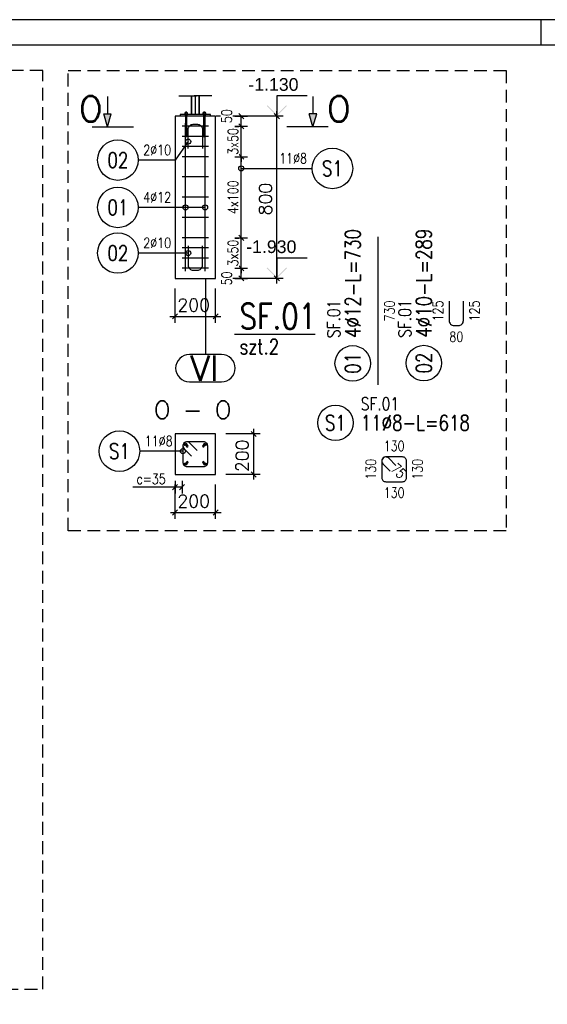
# Model space of a CAD drawing. Header units: millimetres. Extents: x -62590 to 46238, y 147773 to 522018.
# Tile 41 of 92: x 9170 to 11769, y 245213 to 250068. Entities that reach past the tile are written whole.
import ezdxf
from ezdxf.enums import TextEntityAlignment as Align

# ---------------------------------------------------------------- set-up
doc = ezdxf.new("R2010")
doc.units = ezdxf.units.MM
for name, pattern in [('ACAD_ISO02W100', [15, 12, -3]), ('ACAD_ISO04W100', [30, 24, -3, 0, -3]), ('CENTER2', [28.575, 19.05, -3.175, 3.175, -3.175]), ('HIDDEN', [9.525, 6.35, -3.175])]:
    doc.linetypes.add(name, pattern=pattern)
for name, color, linetype in [('!PB_Ramka', 7, 'Continuous'), ('AS_DIM_ON', 7, 'Continuous'), ('AS_INS_ON', 7, 'Continuous'), ('e-cad_cienkie', 1, 'Continuous'), ('e-cad_kontur', 2, 'Continuous'), ('e-cad_opisy', 7, 'Continuous'), ('e-cad_osie', 9, 'CENTER2'), ('e-cad_prety_przekroj', 4, 'Continuous'), ('e-cad_prety_widok', 3, 'Continuous'), ('e-cad_strzemiona', 3, 'Continuous'), ('e-cad_ukryte', 1, 'HIDDEN'), ('e-cad_wymiary', 1, 'Continuous')]:
    doc.layers.add(name, color=color, linetype=linetype)
doc.layers.add('e-cad_rzutnie', color=61, linetype='Continuous', plot=False)
doc.styles.add('e-cad_1', font='simplex.shx', dxfattribs={"width": 0.8})
doc.styles.add('PB_CutSymbolDown', font='txt.shx', dxfattribs={"height": 5})
doc.styles.add('PB_CutSymbolUp', font='txt.shx', dxfattribs={"height": 5})
doc.styles.add('Simplex.shx', font='simplex.shx', dxfattribs={"height": 2})
doc.styles.get("Standard").update_dxf_attribs({"font": 'arial.ttf'})
doc.linetypes.add('ZIGZAG', pattern='A,0.00254,-5.08,[131,ltypeshp.shx,S=5.08,R=0,X=-5.08,Y=0],-10.16,[131,ltypeshp.shx,S=5.08,R=180,X=5.08,Y=0],-5.08', length=20.32254)
doc.dimstyles.new('e-cad_1_25_[mm]', dxfattribs={"dimscale": 25, "dimtxt": 2, "dimasz": 1, "dimexe": 1.25, "dimexo": 0.625, "dimtad": 1, "dimdec": 0, "dimrnd": 1, "dimzin": 1, "dimtxsty": 'e-cad_1', "dimblk": 'OBLIQUE', "dimcen": 2.5, "dimclrd": 8, "dimclre": 8, "dimclrt": 1, "dimadec": 0, "dimazin": 0, "dimtfac": 1, "dimtix": 1, "dimtmove": 1, "dimatfit": 3, "dimfxl": 1.25, "dimfxlon": 1, "dimtfill": 1, "dimarcsym": 0})

# ---------------------------------------------------------------- blocks, each defined once
blk = doc.blocks.new('sectionup')
blk.add_hatch(color=256).paths.add_polyline_path([(-2.55, 0.73), (0, 0), (-2.55, -0.73)])
at = {"color": 7, "linetype": 'Continuous'}
for p, q in [((0, 3), (0, -5.15)), ((-6, 0), (-2.55, 0))]:
    blk.add_line(p, q, dxfattribs=at)
for p, q in [((0, 0), (-2.55, 0.73)), ((-2.55, 0.73), (-2.55, -0.73)), ((0, 0), (-2.55, -0.73))]:
    blk.add_line(p, q)
blk = doc.blocks.new('sectiondown')
blk.add_hatch(color=256).paths.add_polyline_path([(-2.55, -0.73), (-2.55, 0.73), (0, 0)])
at = {"color": 7, "linetype": 'Continuous'}
for p, q in [((0, -3), (0, 5.15)), ((-6, 0), (-2.55, 0))]:
    blk.add_line(p, q, dxfattribs=at)
for p, q in [((0, 0), (-2.55, 0.73)), ((-2.55, -0.73), (-2.55, 0.73)), ((0, 0), (-2.55, -0.73))]:
    blk.add_line(p, q)
blk = doc.blocks.new('e-cad_ZelbetOpis_7')
blk.add_circle((5, 5), 3.5)
at = {"layer": 'e-cad_opisy', "style": 'e-cad_1', "width": 0.8, "flags": 1}
for tag, p in [('SREDNICA', (25, 8)), ('DLUGOSC', (25, 7.5)), ('KOD', (30, 8)), ('HAK_1', (30, 7.5)), ('SZT', (25, 7)), ('GATUNEK_STALI', (25, 6.5)), ('KLASA_STALI', (25, 6)), ('A', (30, 6.5)), ('HAK_2', (30, 7)), ('B', (30, 6)), ('OPIS_2', (25, 5.5)), ('C', (30, 5.5)), ('D', (30, 5)), ('E', (30, 4.5)), ('F', (30, 4)), ('R', (30, 3.5)), ('HAK_1_DLUGOSC', (30, 3)), ('HAK_2_DLUGOSC', (30, 2.5)), ('KIERUNEK', (30, 2))]:
    blk.add_attdef(tag, p, '', height=0.3, dxfattribs=at)
at = {"layer": 'e-cad_opisy', "style": 'e-cad_1', "width": 0.8}
blk.add_attdef('NR', text='', height=3, dxfattribs=at).set_placement((5, 3.5), align=Align.CENTER)
for tag, p in [('OPIS_1', (10, 3.5)), ('UWAGI', (10, -6))]:
    blk.add_attdef(tag, p, '', height=3, dxfattribs=at)
at = {"layer": 'e-cad_rzutnie', "style": 'e-cad_1', "width": 0.8}
blk.add_attdef('POZYCJA', (10, 7.5), '', height=2.5, dxfattribs=at)
blk = doc.blocks.new('_Oblique')
at = {"color": 0, "linetype": 'ByBlock', "lineweight": -2}
blk.add_line((-0.5, -0.5), (0.5, 0.5), dxfattribs=at)
blk = doc.blocks.new('*D175')
at = {"layer": 'Defpoints', "color": 0, "ltscale": 40}
for p in [(10100.2, 248842), (10261.8, 248842)]:
    blk.add_point(p, dxfattribs=at)
at = {"layer": 'e-cad_wymiary', "color": 8, "lineweight": -2, "ltscale": 10}
for p, q in [((10230.6, 248842), (10293.1, 248842)), ((10261.8, 248792), (10261.8, 248842)), ((10230.6, 248792), (10293.1, 248792))]:
    blk.add_line(p, q, dxfattribs=at)
at = {"layer": 'e-cad_wymiary', "color": 8, "lineweight": -2, "ltscale": 40, "xscale": 25, "yscale": 25, "zscale": 25}
for p, rotation in [((10261.8, 248842), 90), ((10261.8, 248792), 270)]:
    blk.add_blockref('_Oblique', p, dxfattribs=dict(at, rotation=rotation))
at = {"layer": 'e-cad_wymiary', "color": 1, "ltscale": 40, "insert": (10189.9, 248792), "char_height": 50, "attachment_point": 5, "rotation": 90, "style": 'e-cad_1', "bg_fill": 3, "box_fill_scale": 1.1, "bg_fill_color": 257, "bg_fill_transparency": 0}
blk.add_mtext('50', dxfattribs=at)
at = {"layer": 'Defpoints', "color": 0, "ltscale": 40}
blk.add_point((10135.2, 248792), dxfattribs=at)
blk = doc.blocks.new('*D176')
at = {"layer": 'Defpoints', "color": 0, "ltscale": 40}
for p in [(10100.2, 248992), (10100.2, 248842)]:
    blk.add_point(p, dxfattribs=at)
at = {"layer": 'e-cad_wymiary', "color": 8, "lineweight": -2, "ltscale": 10}
for p, q in [((10261.8, 248992), (10261.8, 249017)), ((10230.6, 248992), (10293.1, 248992)), ((10261.8, 248842), (10261.8, 248992)), ((10230.6, 248842), (10293.1, 248842)), ((10261.8, 248842), (10261.8, 248817))]:
    blk.add_line(p, q, dxfattribs=at)
at = {"layer": 'e-cad_wymiary', "color": 8, "lineweight": -2, "ltscale": 40, "xscale": 25, "yscale": 25, "zscale": 25}
for p, rotation in [((10261.8, 248992), 270), ((10261.8, 248842), 90)]:
    blk.add_blockref('_Oblique', p, dxfattribs=dict(at, rotation=rotation))
at = {"layer": 'e-cad_wymiary', "color": 1, "ltscale": 40, "insert": (10221.2, 248917), "char_height": 50, "attachment_point": 5, "rotation": 90, "style": 'e-cad_1', "bg_fill": 3, "box_fill_scale": 1.1, "bg_fill_color": 257, "bg_fill_transparency": 0}
blk.add_mtext('3x50', dxfattribs=at)
at = {"layer": 'Defpoints', "color": 0, "ltscale": 40}
blk.add_point((10261.8, 248992), dxfattribs=at)
blk = doc.blocks.new('*D177')
at = {"layer": 'Defpoints', "color": 0, "ltscale": 40}
for p in [(10100.2, 249392), (10261.8, 249392), (10100.2, 248992)]:
    blk.add_point(p, dxfattribs=at)
at = {"layer": 'e-cad_wymiary', "color": 8, "lineweight": -2, "ltscale": 10}
for p, q in [((10230.6, 249392), (10293.1, 249392)), ((10261.8, 248992), (10261.8, 249392)), ((10230.6, 248992), (10293.1, 248992))]:
    blk.add_line(p, q, dxfattribs=at)
at = {"layer": 'e-cad_wymiary', "color": 8, "lineweight": -2, "ltscale": 40, "xscale": 25, "yscale": 25, "zscale": 25}
for p, rotation in [((10261.8, 249392), 90), ((10261.8, 248992), 270)]:
    blk.add_blockref('_Oblique', p, dxfattribs=dict(at, rotation=rotation))
at = {"layer": 'e-cad_wymiary', "color": 1, "ltscale": 40, "insert": (10221.2, 249192), "char_height": 50, "attachment_point": 5, "rotation": 90, "style": 'e-cad_1', "bg_fill": 3, "box_fill_scale": 1.1, "bg_fill_color": 257, "bg_fill_transparency": 0}
blk.add_mtext('4x100', dxfattribs=at)
blk = doc.blocks.new('*D178')
at = {"layer": 'Defpoints', "color": 0, "ltscale": 40}
for p in [(10100.2, 249542), (10100.2, 249392)]:
    blk.add_point(p, dxfattribs=at)
at = {"layer": 'e-cad_wymiary', "color": 8, "lineweight": -2, "ltscale": 10}
for p, q in [((10230.6, 249542), (10293.1, 249542)), ((10261.8, 249542), (10261.8, 249567)), ((10261.8, 249392), (10261.8, 249542)), ((10230.6, 249392), (10293.1, 249392)), ((10261.8, 249392), (10261.8, 249367))]:
    blk.add_line(p, q, dxfattribs=at)
at = {"layer": 'e-cad_wymiary', "color": 8, "lineweight": -2, "ltscale": 40, "xscale": 25, "yscale": 25, "zscale": 25}
for p, rotation in [((10261.8, 249542), 270), ((10261.8, 249392), 90)]:
    blk.add_blockref('_Oblique', p, dxfattribs=dict(at, rotation=rotation))
at = {"layer": 'e-cad_wymiary', "color": 1, "ltscale": 40, "insert": (10221.2, 249467), "char_height": 50, "attachment_point": 5, "rotation": 90, "style": 'e-cad_1', "bg_fill": 3, "box_fill_scale": 1.1, "bg_fill_color": 257, "bg_fill_transparency": 0}
blk.add_mtext('3x50', dxfattribs=at)
at = {"layer": 'Defpoints', "color": 0, "ltscale": 40}
blk.add_point((10261.8, 249542), dxfattribs=at)
blk = doc.blocks.new('*D179')
at = {"layer": 'Defpoints', "color": 0, "ltscale": 40}
for p in [(10261.8, 249592), (10100.2, 249542)]:
    blk.add_point(p, dxfattribs=at)
at = {"layer": 'e-cad_wymiary', "color": 8, "lineweight": -2, "ltscale": 10}
for p, q in [((10230.6, 249592), (10293.1, 249592)), ((10261.8, 249542), (10261.8, 249592)), ((10230.6, 249542), (10293.1, 249542))]:
    blk.add_line(p, q, dxfattribs=at)
at = {"layer": 'e-cad_wymiary', "color": 8, "lineweight": -2, "ltscale": 40, "xscale": 25, "yscale": 25, "zscale": 25}
for p, rotation in [((10261.8, 249592), 90), ((10261.8, 249542), 270)]:
    blk.add_blockref('_Oblique', p, dxfattribs=dict(at, rotation=rotation))
at = {"layer": 'e-cad_wymiary', "color": 1, "ltscale": 40, "insert": (10189.9, 249592), "char_height": 50, "attachment_point": 5, "rotation": 90, "style": 'e-cad_1', "bg_fill": 3, "box_fill_scale": 1.1, "bg_fill_color": 257, "bg_fill_transparency": 0}
blk.add_mtext('50', dxfattribs=at)
at = {"layer": 'Defpoints', "color": 0, "ltscale": 40}
blk.add_point((10137.2, 249592), dxfattribs=at)
blk = doc.blocks.new('e-cad_ZelbetOpisNiezliczalny_1L')
at = {"layer": 'e-cad_cienkie'}
blk.add_circle((-4, 0), 4, dxfattribs=at)
at = {"layer": 'e-cad_opisy', "ltscale": 0.04, "style": 'e-cad_1', "width": 0.8}
for tag, p in [('OPIS', (1, 1)), ('UWAGI', (1, -3))]:
    blk.add_attdef(tag, p, '', height=2, dxfattribs=at)
blk.add_attdef('NR', text='', height=3, dxfattribs=at).set_placement((-4, 0), align=Align.MIDDLE_CENTER)
blk = doc.blocks.new('e-cad_ZelbetPozycja')
at = {"layer": 'e-cad_opisy', "ltscale": 0.04, "style": 'e-cad_1', "width": 0.8}
for tag, p, height in [('OPIS_1', (0, 1), 5), ('OPIS_2', (0, -4), 3), ('OPIS_4', (16, -4), 3), ('OPIS_3', (0, -6.5), 1.5)]:
    blk.add_attdef(tag, p, '', height=height, dxfattribs=at)
at = {"layer": 'e-cad_opisy', "ltscale": 0.04, "style": 'e-cad_1', "width": 0.8, "flags": 1}
for tag, p in [('POZYCJA', (0, -15)), ('ILOSC', (0, -20)), ('DODATEK', (0, -25))]:
    blk.add_attdef(tag, p, '', height=3, dxfattribs=at)
blk = doc.blocks.new('zw$CDF1')
at = {"linetype": 'Continuous', "ltscale": 0.25}
for p, q in [((0, 200), (-200, 200)), ((-200, 200), (-200, 0)), ((0, 0), (0, 200)), ((-200, 0), (0, 0))]:
    blk.add_line(p, q, dxfattribs=at)
for centre, start, end in [((-140, 140), 225, 213.75), ((-140, 140), 213.75, 225), ((-60, 140), 225, 213.75), ((-60, 140), 213.75, 225), ((-140, 60), 225, 213.75), ((-140, 60), 213.75, 225), ((-60, 60), 326.25, 315), ((-60, 60), 315, 326.25)]:
    blk.add_arc(centre, 4, start, end, dxfattribs=at)
blk = doc.blocks.new('*D83')
at = {"layer": 'Defpoints', "color": 0, "ltscale": 40}
for p in [(9935.2, 247884.1), (9970.2, 247884.1), (9935.2, 247762.6)]:
    blk.add_point(p, dxfattribs=at)
at = {"layer": 'e-cad_wymiary', "color": 8, "lineweight": -2, "ltscale": 10}
for p, q in [((9935.2, 247793.9), (9935.2, 247731.4)), ((9970.2, 247793.9), (9970.2, 247731.4)), ((9935.2, 247762.6), (9727.5, 247762.6)), ((9970.2, 247762.6), (9935.2, 247762.6))]:
    blk.add_line(p, q, dxfattribs=at)
at = {"layer": 'e-cad_wymiary', "color": 8, "lineweight": -2, "ltscale": 40, "xscale": 25, "yscale": 25, "zscale": 25, "rotation": 180}
blk.add_blockref('_Oblique', (9935.2, 247762.6), dxfattribs=at)
at = {"layer": 'e-cad_wymiary', "color": 8, "lineweight": -2, "ltscale": 40, "xscale": 25, "yscale": 25, "zscale": 25}
blk.add_blockref('_Oblique', (9970.2, 247762.6), dxfattribs=at)
at = {"layer": 'e-cad_wymiary', "color": 1, "ltscale": 40, "insert": (9817.5, 247803.2), "char_height": 50, "attachment_point": 5, "style": 'e-cad_1', "bg_fill": 3, "box_fill_scale": 1.1, "bg_fill_color": 257, "bg_fill_transparency": 0}
blk.add_mtext('c=35', dxfattribs=at)
blk = doc.blocks.new('e-cad_ZelbetOpisNiezliczalny_1P')
at = {"layer": 'e-cad_cienkie'}
blk.add_circle((4, 0), 4, dxfattribs=at)
at = {"layer": 'e-cad_opisy', "ltscale": 0.04, "style": 'e-cad_1', "width": 0.8}
for tag, p in [('OPIS', (-1, 1)), ('UWAGI', (-1, -3))]:
    blk.add_attdef(tag, text='', height=2, dxfattribs=at).set_placement(p, align=Align.RIGHT)
blk.add_attdef('NR', text='', height=3, dxfattribs=at).set_placement((4, 0), align=Align.MIDDLE_CENTER)
blk = doc.blocks.new('*U24')
at = {"layer": 'e-cad_opisy', "color": 8, "ltscale": 0.4}
for points in [[(0, 0), (600, 0), (600, 297), (25, 297), (25, 297), (0, 297), (0, 0)], [(420, 297), (420, 292)]]:
    blk.add_lwpolyline(points, dxfattribs=at)
at = {"layer": 'e-cad_opisy', "color": 3, "ltscale": 0.4}
blk.add_lwpolyline([(30, 5), (595, 5), (595, 292), (30, 292), (30, 5)], dxfattribs=at)

msp = doc.modelspace()

# ---------------------------------------------------------------- hatches: boundary and pattern name
msp.add_hatch(color=7).paths.add_polyline_path([(10390.4, 248845.5), (10386.8, 248842), (10436.8, 248792), (10486.8, 248842), (10483.3, 248845.5), (10436.8, 248799.1)])
at = {"layer": 'AS_INS_ON'}
msp.add_hatch(color=7, dxfattribs=at).paths.add_polyline_path([(10390.4, 249645.5), (10386.8, 249642), (10436.8, 249592), (10486.8, 249642), (10483.3, 249645.5), (10436.8, 249599.1)])
at = {"layer": 'e-cad_prety_przekroj', "ltscale": 10}
h = msp.add_hatch(color=256, dxfattribs=at)
edge = h.paths.add_edge_path()
edge.add_arc((9987.2, 247973.1), 6, 0, 360)
h = msp.add_hatch(color=256, dxfattribs=at)
edge = h.paths.add_edge_path()
edge.add_arc((10083.2, 247973.1), 6, 0, 360)
h = msp.add_hatch(color=256, dxfattribs=at)
edge = h.paths.add_edge_path()
edge.add_arc((9987.2, 247877.1), 6, 0, 360)
h = msp.add_hatch(color=256, dxfattribs=at)
edge = h.paths.add_edge_path()
edge.add_arc((10083.2, 247877.1), 6, 0, 360)

# ---------------------------------------------------------------- linework, layer by layer
at = {"layer": 'AS_DIM_ON', "color": 8}
for p, q in [((10468.1, 249592), (10185.2, 249592)), ((10436.8, 248767), (10436.8, 249617)), ((10468.1, 248792), (10185.2, 248792)), ((9935.2, 248573.2), (9935.2, 248742)), ((10135.2, 248573.2), (10135.2, 248742)), ((9910.2, 248604.5), (10160.2, 248604.5)), ((10322.7, 247800.1), (10322.7, 248050.1)), ((10353.9, 248025.1), (10185.2, 248025.1)), ((10353.9, 247825.1), (10185.2, 247825.1)), ((9935.2, 247606.4), (9935.2, 247775.1)), ((10135.2, 247606.4), (10135.2, 247775.1)), ((9913.2, 247637.6), (10163.2, 247637.6))]:
    msp.add_line(p, q, dxfattribs=at)
at = {"layer": 'AS_DIM_ON', "color": 8, "linetype": 'ByBlock', "lineweight": -2}
for p, q in [((10449.3, 249579.5), (10424.3, 249604.5)), ((10424.3, 248804.5), (10449.3, 248779.5)), ((9947.7, 248617), (9922.7, 248592)), ((10122.7, 248592), (10147.7, 248617)), ((10335.2, 248012.6), (10310.2, 248037.6)), ((10310.2, 247837.6), (10335.2, 247812.6)), ((9947.7, 247650.1), (9922.7, 247625.1)), ((10122.7, 247625.1), (10147.7, 247650.1))]:
    msp.add_line(p, q, dxfattribs=at)
at = {"layer": 'AS_INS_ON', "color": 7}
for p, q in [((10586.8, 249692, -7440.1), (10436.8, 249692, -7440.1)), ((10436.8, 249692, -7440.1), (10436.8, 249599.1, -7440.1)), ((10436.8, 249592), (10137.2, 249592))]:
    msp.add_line(p, q, dxfattribs=at)
at = {"layer": 'e-cad_kontur', "color": 253, "linetype": 'Continuous', "ltscale": 0.25}
for p, q in [((9954.2, 249692), (10029.2, 249692)), ((9966.2, 249692), (10041.2, 249692)), ((10104.2, 249692), (10029.2, 249692)), ((10116.2, 249692), (10041.2, 249692)), ((9985.2, 249600), (9960.2, 249600)), ((9960.2, 249600), (9960.2, 249592)), ((9981.2, 249601.5), (9981.4, 249601.5)), ((9981.2, 249601.5), (9981.2, 249600)), ((9981.4, 249601.5), (9981.9, 249601.5)), ((9981.9, 249601.5), (9982.7, 249601.5)), ((9982.7, 249601.5), (9983.8, 249601.5)), ((9986.6, 249608.3), (9983, 249608.3)), ((9983, 249608.3), (9983, 249601.5)), ((9983.8, 249601.5), (9985.2, 249601.5)), ((9985.2, 249601.5), (9986.7, 249601.5)), ((10085.2, 249600), (9985.2, 249600)), ((9986.5, 249612), (9986.2, 249612)), ((9986.2, 249612), (9986.2, 249608.3)), ((9987.4, 249612), (9986.5, 249612)), ((9993.8, 249608.3), (9986.6, 249608.3)), ((9986.6, 249601.5), (9986.6, 249608.3)), ((9986.7, 249601.5), (9988.4, 249601.5)), ((9988.7, 249612), (9987.4, 249612)), ((9988.4, 249601.5), (9990.2, 249601.5)), ((9990.2, 249612), (9988.7, 249612)), ((9991.7, 249612), (9990.2, 249612)), ((9990.2, 249601.5), (9991.9, 249601.5)), ((9993, 249612), (9991.7, 249612)), ((9991.9, 249601.5), (9993.6, 249601.5)), ((9993.9, 249612), (9993, 249612)), ((9993.6, 249601.5), (9995.2, 249601.5)), ((9997.4, 249608.3), (9993.8, 249608.3)), ((9993.8, 249608.3), (9993.8, 249601.5)), ((9994.2, 249612), (9993.9, 249612)), ((9994.2, 249608.3), (9994.2, 249612)), ((9995.2, 249601.5), (9996.6, 249601.5)), ((9996.6, 249601.5), (9997.7, 249601.5)), ((9997.4, 249601.5), (9997.4, 249608.3)), ((9997.7, 249601.5), (9998.5, 249601.5)), ((9998.5, 249601.5), (9999, 249601.5)), ((9999, 249601.5), (9999.2, 249601.5)), ((9999.2, 249600), (9999.2, 249601.5)), ((10014, 249621.9), (10014, 249600)), ((10056.4, 249600), (10056.4, 249625.3)), ((10071.2, 249601.5), (10071.4, 249601.5)), ((10071.2, 249601.5), (10071.2, 249600)), ((10071.4, 249601.5), (10071.9, 249601.5)), ((10071.9, 249601.5), (10072.7, 249601.5)), ((10072.7, 249601.5), (10073.8, 249601.5)), ((10076.6, 249608.3), (10073, 249608.3)), ((10073, 249608.3), (10073, 249601.5)), ((10073.8, 249601.5), (10075.2, 249601.5)), ((10075.2, 249601.5), (10076.7, 249601.5)), ((10076.5, 249612), (10076.2, 249612)), ((10076.2, 249612), (10076.2, 249608.3)), ((10077.4, 249612), (10076.5, 249612)), ((10083.8, 249608.3), (10076.6, 249608.3)), ((10076.6, 249601.5), (10076.6, 249608.3)), ((10076.7, 249601.5), (10078.4, 249601.5)), ((10078.7, 249612), (10077.4, 249612)), ((10078.4, 249601.5), (10080.2, 249601.5)), ((10080.2, 249612), (10078.7, 249612)), ((10081.7, 249612), (10080.2, 249612)), ((10080.2, 249601.5), (10081.9, 249601.5)), ((10083, 249612), (10081.7, 249612)), ((10081.9, 249601.5), (10083.6, 249601.5)), ((10083.9, 249612), (10083, 249612)), ((10083.6, 249601.5), (10085.2, 249601.5)), ((10087.4, 249608.3), (10083.8, 249608.3)), ((10083.8, 249608.3), (10083.8, 249601.5)), ((10084.2, 249612), (10083.9, 249612)), ((10084.2, 249608.3), (10084.2, 249612)), ((10085.2, 249601.5), (10086.6, 249601.5)), ((10110.2, 249600), (10085.2, 249600)), ((10086.6, 249601.5), (10087.7, 249601.5)), ((10087.4, 249601.5), (10087.4, 249608.3)), ((10087.7, 249601.5), (10088.5, 249601.5)), ((10088.5, 249601.5), (10089, 249601.5)), ((10089, 249601.5), (10089.2, 249601.5)), ((10089.2, 249600), (10089.2, 249601.5)), ((10110.2, 249592), (10110.2, 249600))]:
    msp.add_line(p, q, dxfattribs=at)
at = {"layer": 'e-cad_kontur', "color": 253, "linetype": 'ACAD_ISO02W100', "ltscale": 0.25}
for p, q in [((10014, 249692), (10014, 249621.9)), ((10016.9, 249692), (10016.9, 249600)), ((10053.5, 249600), (10053.5, 249692)), ((10056.4, 249625.3), (10056.4, 249692)), ((9985.2, 249600), (9985.2, 249592)), ((9986.2, 249600), (9986.2, 249592)), ((9986.2, 249592), (9986.2, 249492)), ((9994.2, 249592), (9994.2, 249600)), ((9994.2, 249492), (9994.2, 249592)), ((9995.2, 249592), (9995.2, 249600)), ((10075.2, 249600), (10075.2, 249592)), ((10076.2, 249600), (10076.2, 249592)), ((10076.2, 249592), (10076.2, 249492)), ((10084.2, 249592), (10084.2, 249600)), ((10084.2, 249492), (10084.2, 249592)), ((10085.2, 249592), (10085.2, 249600)), ((9986.2, 249492), (9986.3, 249492)), ((9986.3, 249492), (9986.5, 249492)), ((9986.5, 249492), (9986.9, 249492)), ((9986.9, 249492), (9987.4, 249492)), ((9987.4, 249492), (9988, 249492)), ((9988, 249492), (9988.7, 249492)), ((9988.7, 249492), (9989.4, 249492)), ((9989.4, 249492), (9990.2, 249492)), ((9990.2, 249492), (9991, 249492)), ((9991, 249492), (9991.7, 249492)), ((9991.7, 249492), (9992.4, 249492)), ((9992.4, 249492), (9993, 249492)), ((9993, 249492), (9993.5, 249492)), ((9993.5, 249492), (9993.9, 249492)), ((9993.9, 249492), (9994.1, 249492)), ((9994.1, 249492), (9994.2, 249492)), ((10076.2, 249492), (10076.3, 249492)), ((10076.3, 249492), (10076.5, 249492)), ((10076.5, 249492), (10076.9, 249492)), ((10076.9, 249492), (10077.4, 249492)), ((10077.4, 249492), (10078, 249492)), ((10078, 249492), (10078.7, 249492)), ((10078.7, 249492), (10079.4, 249492)), ((10079.4, 249492), (10080.2, 249492)), ((10080.2, 249492), (10081, 249492)), ((10081, 249492), (10081.7, 249492)), ((10081.7, 249492), (10082.4, 249492)), ((10082.4, 249492), (10083, 249492)), ((10083, 249492), (10083.5, 249492)), ((10083.5, 249492), (10083.9, 249492)), ((10083.9, 249492), (10084.1, 249492)), ((10084.1, 249492), (10084.2, 249492))]:
    msp.add_line(p, q, dxfattribs=at)
at = {"layer": 'e-cad_kontur', "color": 253, "linetype": 'ZIGZAG', "ltscale": 0.25}
msp.add_line((10041.2, 249692), (10029.2, 249692), dxfattribs=at)
at = {"layer": 'e-cad_kontur', "color": 253, "linetype": 'ACAD_ISO04W100', "ltscale": 0.25}
for p, q in [((10035.2, 249692), (10035.2, 249600)), ((10080.2, 249609.4), (10080.2, 249609.4))]:
    msp.add_line(p, q, dxfattribs=at)
at = {"layer": 'e-cad_kontur', "linetype": 'Continuous', "ltscale": 0.25}
for p, q in [((10135.2, 249592), (9935.2, 249592)), ((9935.2, 249592), (9935.2, 248792)), ((10135.2, 248792), (10135.2, 249592)), ((9935.2, 248792), (10135.2, 248792))]:
    msp.add_line(p, q, dxfattribs=at)
at = {"layer": 'e-cad_kontur', "color": 7}
for p, q in [((10586.8, 248892, -7440.1), (10436.8, 248892, -7440.1)), ((10436.8, 248892, -7440.1), (10436.8, 248799.1, -7440.1)), ((10436.8, 248792), (10185.2, 248792))]:
    msp.add_line(p, q, dxfattribs=at)
at = {"layer": 'e-cad_osie', "linetype": 'ACAD_ISO04W100', "ltscale": 0.25}
for p, q in [((10085.2, 248792), (10085.2, 248604.5)), ((10085.2, 248604.5), (10085.2, 248604.5)), ((10085.2, 248604.5), (10085.2, 248417))]:
    msp.add_line(p, q, dxfattribs=at)
at = {"layer": 'e-cad_osie', "linetype": 'Continuous', "ltscale": 0.25}
for p, q in [((10164.4, 248417), (10005.9, 248417)), ((10005.9, 248282), (10164.4, 248282))]:
    msp.add_line(p, q, dxfattribs=at)
for centre, start, end in [((10005.9, 248349.5), 90, 270), ((10164.4, 248349.5), 270, 90)]:
    msp.add_arc(centre, 67.5, start, end, dxfattribs=at)
at = {"layer": 'e-cad_prety_przekroj', "ltscale": 10}
for centre in [(9987.2, 247973.1), (10083.2, 247973.1), (9987.2, 247877.1), (10083.2, 247877.1)]:
    msp.add_circle(centre, 6, dxfattribs=at)
at = {"layer": 'e-cad_prety_widok', "ltscale": 10}
for points in [[(9987.2, 248827), (9987.2, 249557)], [(10083.2, 248827), (10083.2, 249557)], [(10935.8, 248266.5), (10935.8, 248996.5)]]:
    msp.add_lwpolyline(points, dxfattribs=at)
for points in [[(10000.1, 249432.1), (10000.1, 249527, -0.414214), (10025.1, 249552), (10045.4, 249552, -0.414214), (10070.4, 249527), (10070.4, 249432.1)], [(10000.1, 248951.9), (10000.1, 248857, 0.414214), (10025.1, 248832), (10045.4, 248832, 0.414214), (10070.4, 248857), (10070.4, 248951.9)], [(11285.8, 248679), (11285.8, 248584.1, 0.414214), (11310.8, 248559.1), (11331.1, 248559.1, 0.414214), (11356.1, 248584.1), (11356.1, 248679)]]:
    msp.add_lwpolyline(points, format="xyb", dxfattribs=at)
at = {"layer": 'e-cad_strzemiona', "ltscale": 10}
for points in [[(10100.2, 249542), (9970.2, 249542)], [(10100.2, 249492), (9970.2, 249492)], [(10100.2, 249442), (9970.2, 249442)], [(10100.2, 249392), (9970.2, 249392)], [(10100.2, 249292), (9970.2, 249292)], [(10100.2, 249192), (9970.2, 249192)], [(10100.2, 249092), (9970.2, 249092)], [(10100.2, 248992), (9970.2, 248992)], [(10100.2, 248942), (9970.2, 248942)], [(10100.2, 248892), (9970.2, 248892)], [(10100.2, 248842), (9970.2, 248842)]]:
    msp.add_lwpolyline(points, dxfattribs=at)
for points in [[(10044.4, 247944.2), (10008.3, 247980.3, 0.668179), (9974.2, 247966.1), (9974.2, 247884.1, 0.414214), (9994.2, 247864.1), (10076.2, 247864.1, 0.414214), (10096.2, 247884.1), (10096.2, 247966.1, 0.414214), (10076.2, 247986.1), (9994.2, 247986.1, 0.668179), (9980, 247952), (10016.1, 247915.9)], [(11023.9, 247869.8), (10987.9, 247905.9, 0.668179), (10953.7, 247891.7), (10953.7, 247809.7, 0.414214), (10973.7, 247789.7), (11055.7, 247789.7, 0.414214), (11075.7, 247809.7), (11075.7, 247891.7, 0.414214), (11055.7, 247911.7), (10973.7, 247911.7, 0.668179), (10959.6, 247877.6), (10995.6, 247841.5)]]:
    msp.add_lwpolyline(points, format="xyb", dxfattribs=at)
at = {"layer": 'e-cad_ukryte', "ltscale": 10}
msp.add_lwpolyline([(5670.2, 245287.1), (9283.3, 245287.1), (9283.3, 249817.6), (5670.2, 249817.6)], close=True, dxfattribs=at)

# ---------------------------------------------------------------- block references
at = {"xscale": -25, "yscale": 25, "zscale": 25, "rotation": 89.99999999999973}
for name, p in [('sectionup', (9602.3, 249539.1, -7540.1)), ('sectiondown', (10614.9, 249539.1, -7540.1))]:
    msp.add_blockref(name, p, dxfattribs=at)
at = {"layer": 'e-cad_kontur', "ltscale": 10}
msp.add_blockref('zw$CDF1', (10135.2, 247825.1), dxfattribs=at)
at = {"layer": 'e-cad_opisy', "ltscale": 10, "xscale": 25, "yscale": 25, "zscale": 25}
for name, p, values in [('e-cad_ZelbetOpisNiezliczalny_1L', (9753.8, 249375.4), {'OPIS': '2%%c10', 'NR': '02'}), ('e-cad_ZelbetOpisNiezliczalny_1P', (10610.6, 249334.2), {'OPIS': '11%%c8', 'NR': 'S1'}), ('e-cad_ZelbetOpisNiezliczalny_1L', (9753.8, 249142), {'OPIS': '4%%c12', 'NR': '01'}), ('e-cad_ZelbetOpisNiezliczalny_1L', (9753.8, 248917), {'OPIS': '2%%c10', 'NR': '02'}), ('e-cad_ZelbetPozycja', (10253, 248517.7), {'OPIS_1': 'SF.01', 'OPIS_2': 'szt.2'}), ('e-cad_ZelbetOpisNiezliczalny_1L', (9761.4, 247940.1), {'OPIS': '11%%c8', 'NR': 'S1'})]:
    msp.add_blockref(name, p, dxfattribs=at).add_auto_attribs(values)
for p, rotation, values in [((10935.8, 248248.1), 90, {'OPIS_1': '4%%c12-L=730', 'NR': '01', 'POZYCJA': 'SF.01'}), ((11285.8, 248249.6), 89.99999999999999, {'OPIS_1': '4%%c10-L=289', 'NR': '02', 'POZYCJA': 'SF.01'}), ((10600.5, 247954.7), 359.9999999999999, {'OPIS_1': '11%%c8-L=618', 'NR': 'S1', 'POZYCJA': 'SF.01'})]:
    msp.add_blockref('e-cad_ZelbetOpis_7', p, dxfattribs=dict(at, rotation=rotation)).add_auto_attribs(values)

# ---------------------------------------------------------------- texts
at = {"color": 96}
for style, p in [('PB_CutSymbolUp', (9460.9, 249565.4)), ('PB_CutSymbolDown', (10683.4, 249565.3))]:
    msp.add_text('O', height=125, dxfattribs=dict(at, style=style)).set_placement(p)
at = {"color": 7}
msp.add_text('-1.930', height=62.5, dxfattribs=at).set_placement((10285.8, 248917))
at = {"color": 84, "style": 'Simplex.shx'}
msp.add_text('O - O', height=87.5, dxfattribs=at).set_placement((9831, 248100.1))
at = {"layer": 'AS_DIM_ON', "color": 1, "style": 'e-cad_1'}
for s, p in [('800', (10411.8, 249102.8)), ('200', (10297.7, 247836.8))]:
    msp.add_text(s, height=62.5, rotation=90, dxfattribs=at).set_placement(p)
for p in [(9946.9, 248629.5), (9946.9, 247662.6)]:
    msp.add_text('200', height=62.5, dxfattribs=at).set_placement(p)
at = {"layer": 'AS_INS_ON', "color": 7}
msp.add_text('-1.130', height=62.5, dxfattribs=at).set_placement((10296.2, 249717))
at = {"layer": 'e-cad_opisy', "ltscale": 10, "style": 'e-cad_1', "width": 0.8}
for s, rotation, p in [('730', 90, (10991.8, 248631.5)), ('125', 90, (11230.8, 248631.5)), ('125', 90, (11411.1, 248631.5)), ('130', 90, (10899.7, 247850.7)), ('130', 90, (11129.7, 247850.7)), ('75', 315, (11036.2, 247842.6))]:
    msp.add_text(s, height=50, rotation=rotation, dxfattribs=at).set_placement(p, align=Align.MIDDLE_CENTER)
for s, p in [('80', (11321, 248504.1)), ('130', (11014.7, 247965.7)), ('130', (11014.7, 247735.7))]:
    msp.add_text(s, height=50, dxfattribs=at).set_placement(p, align=Align.MIDDLE_CENTER)
at = {"layer": 'e-cad_osie', "style": 'e-cad_1'}
msp.add_text('VI', height=125, dxfattribs=at).set_placement((10010.1, 248287))

# ---------------------------------------------------------------- leaders
at = {"layer": 'e-cad_cienkie', "ltscale": 10}
for points in [[(10000.1, 249466.7), (9935.2, 249375.4), (9753.8, 249375.4)], [(9987.2, 249142), (9753.8, 249142)], [(10000.1, 248917), (9753.8, 248917)], [(9974.2, 247940.1), (9935.2, 247940.1), (9761.4, 247940.1)]]:
    msp.add_leader(points, dimstyle='e-cad_1_25_[mm]', override={"dimldrblk": 'DotBlank'}, dxfattribs=at)
at = {"layer": 'e-cad_cienkie', "ltscale": 10, "has_arrowhead": 0}
msp.add_leader([(10228, 248517.7), (10625.6, 248517.7)], dimstyle='e-cad_1_25_[mm]', dxfattribs=at)

# ---------------------------------------------------------------- next in the draw order: dimensions: what is measured, and where the dimension line sits
at = {"layer": 'e-cad_wymiary', "ltscale": 10}
dim = msp.add_linear_dim(base=(10261.8, 248842), p1=(10135.2, 248792), p2=(10100.2, 248842), angle=90, dimstyle='e-cad_1_25_[mm]', dxfattribs=at)
dim.commit()
dim.dimension.update_dxf_attribs({"geometry": '*D175', "text_midpoint": (10230.6, 248792), "dimtype": 160})
dim = msp.add_linear_dim(base=(9935.2, 247762.6), p1=(9970.2, 247884.1), p2=(9935.2, 247884.1), text='c=<>', dimstyle='e-cad_1_25_[mm]', override={"dimtxsty": 'e-cad_1'}, dxfattribs=at)
dim.commit()
dim.dimension.update_dxf_attribs({"geometry": '*D83', "text_midpoint": (9817.5, 247762.6), "dimtype": 160})

# ---------------------------------------------------------------- next in the draw order: dimensions: what is measured, and where the dimension line sits
dim = msp.add_linear_dim(base=(10261.8, 248992), p1=(10100.2, 248842), p2=(10100.2, 248992), angle=90, text='3x50', dimstyle='e-cad_1_25_[mm]', override={"dimtxsty": 'e-cad_1'}, dxfattribs=at)
dim.commit()
dim.dimension.update_dxf_attribs({"geometry": '*D176', "text_midpoint": (10221.2, 248917)})

# ---------------------------------------------------------------- next in the draw order: dimensions: what is measured, and where the dimension line sits
dim = msp.add_linear_dim(base=(10261.8, 249392), p1=(10100.2, 248992), p2=(10100.2, 249392), angle=90, text='4x100', dimstyle='e-cad_1_25_[mm]', override={"dimtxsty": 'e-cad_1'}, dxfattribs=at)
dim.commit()
dim.dimension.update_dxf_attribs({"geometry": '*D177', "text_midpoint": (10221.2, 249192)})

# ---------------------------------------------------------------- next in the draw order: dimensions: what is measured, and where the dimension line sits
dim = msp.add_linear_dim(base=(10261.8, 249542), p1=(10100.2, 249392), p2=(10100.2, 249542), angle=90, text='3x50', dimstyle='e-cad_1_25_[mm]', override={"dimtxsty": 'e-cad_1'}, dxfattribs=at)
dim.commit()
dim.dimension.update_dxf_attribs({"geometry": '*D178', "text_midpoint": (10221.2, 249467)})

# ---------------------------------------------------------------- next in the draw order: leaders
at = {"layer": 'e-cad_cienkie', "ltscale": 10}
msp.add_leader([(10083.2, 249142), (9753.8, 249142)], dimstyle='e-cad_1_25_[mm]', override={"dimldrblk": 'DotBlank'}, dxfattribs=at)

# ---------------------------------------------------------------- next in the draw order: dimensions: what is measured, and where the dimension line sits
at = {"layer": 'e-cad_wymiary', "ltscale": 10}
dim = msp.add_linear_dim(base=(10261.8, 249592), p1=(10100.2, 249542), p2=(10137.2, 249592), angle=90, dimstyle='e-cad_1_25_[mm]', dxfattribs=at)
dim.commit()
dim.dimension.update_dxf_attribs({"geometry": '*D179', "text_midpoint": (10230.6, 249592), "dimtype": 160})

# ---------------------------------------------------------------- next in the draw order: leaders
at = {"layer": 'e-cad_cienkie', "ltscale": 10}
msp.add_leader([(10261.8, 249334.2), (10610.6, 249334.2)], dimstyle='e-cad_1_25_[mm]', override={"dimldrblk": 'DotBlank'}, dxfattribs=at)

# ---------------------------------------------------------------- next in the draw order: linework, layer by layer
at = {"layer": 'e-cad_ukryte', "ltscale": 10}
msp.add_lwpolyline([(9408.3, 249817.6), (11567.3, 249817.6), (11567.3, 247548), (9408.3, 247548)], close=True, dxfattribs=at)

# ---------------------------------------------------------------- next in the draw order: block references
at = {"layer": '!PB_Ramka', "xscale": 25, "yscale": 25, "zscale": 25}
msp.add_blockref('*U24', (1238, 242642.6), dxfattribs=at)

doc.saveas('drawing.dxf')
